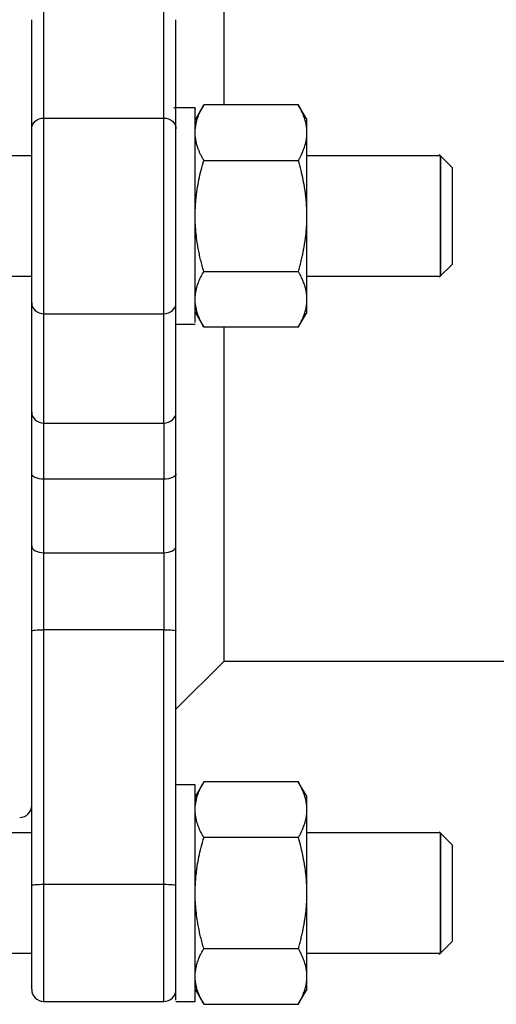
# Model space of a CAD drawing. Header units: millimetres. Extents: x -145 to 220, y -93 to 132.
# Tile 8 of 13: x 39 to 79, y -66 to 16. Entities that reach past the tile are written whole.
import ezdxf

# ---------------------------------------------------------------- set-up
doc = ezdxf.new("R2010")
doc.units = ezdxf.units.MM

msp = doc.modelspace()

# ---------------------------------------------------------------- linework, layer by layer
at = {"color": 7, "linetype": 'Continuous', "lineweight": 25}
for p, q in [((41, 8.134), (41, 17.22)), ((51, 8.134), (51, 17.22)), ((40, 7.23), (40, 16.316)), ((52, 8.995), (52, 16.316)), ((54.32, 9.246), (53.595, 7.991)), ((62.185, 9.238), (54.315, 9.238)), ((62.905, 7.991), (62.18, 9.246)), ((53.6, 9), (51.829, 9)), ((41, 8.134), (51, 8.134)), ((40, 5), (-40, 5)), ((74, 5), (62.9, 5)), ((75.005, 3.995), (73.899, 5.101)), ((54.315, 4.619), (62.185, 4.619)), ((75, -4), (75, 0)), ((73.899, -5.101), (75.005, -3.995)), ((54.315, -4.619), (62.185, -4.619)), ((-40, -5), (40, -5)), ((62.9, -5), (74, -5)), ((40, -16.316), (40, -7.23)), ((41, -8.134), (51, -8.134)), ((41, -17.22), (41, -8.134)), ((51, -17.22), (51, -8.134)), ((53.595, -7.991), (54.32, -9.246)), ((62.18, -9.246), (62.905, -7.991)), ((52, -16.316), (52, -8.995)), ((52, -9), (53.6, -9)), ((62.185, -9.238), (54.315, -9.238)), ((41, -17.22), (51, -17.22)), ((51, -21.881), (41, -21.881)), ((41, -27.994), (51, -27.994)), ((40, -55.642), (40, -34.486)), ((41, -55.561), (41, -34.404)), ((51, -34.404), (41, -34.404)), ((51, -55.561), (51, -34.404)), ((52, -51.533), (52, -34.486)), ((51.995, -41.005), (56, -37)), ((56, -37), (113, -37)), ((53.6, -47.292), (52, -47.292)), ((54.32, -47.045), (53.595, -48.3)), ((62.185, -47.054), (54.315, -47.054)), ((62.905, -48.3), (62.18, -47.045)), ((40, -51.292), (-40, -51.292)), ((74, -51.292), (62.9, -51.292)), ((75.005, -52.297), (73.899, -51.191)), ((62.185, -51.673), (54.315, -51.673)), ((41, -55.561), (51, -55.561)), ((53.6, -65.292), (53.6, -56.292)), ((75, -60.292), (75, -56.292)), ((73.899, -61.393), (75.005, -60.287)), ((-40, -61.292), (40, -61.292)), ((54.315, -60.91), (62.185, -60.91)), ((62.9, -61.292), (74, -61.292)), ((53.595, -64.283), (54.32, -65.538)), ((62.18, -65.538), (62.905, -64.283)), ((40.995, -65.292), (51, -65.292)), ((51.995, -65.292), (53.6, -65.292)), ((54.315, -65.529), (62.185, -65.529))]:
    msp.add_line(p, q, dxfattribs=at)
for centre, start, end in [((39, -49), 270.01874, 0), ((41, -64.292), 180, 270), ((51, -64.292), 269.59457, 0)]:
    msp.add_arc(centre, 1, start, end, dxfattribs=at)
for points, knots in [([(56, 9.238), (56, 9.351), (56, 11.047), (56, 14.191), (56, 18.555), (56, 22.588), (56, 26.238), (56, 29.438), (56, 32.134), (56, 34.283), (56, 35.834), (56, 36.817), (56, 36.939), (56, 37)], [0, 0, 0, 0, 0.007085, 0.106376, 0.205668, 0.304959, 0.404251, 0.503542, 0.602834, 0.702125, 0.801417, 0.900708, 1, 1, 1, 1]), ([(53.6, 6.928), (53.601, 6.99), (53.603, 7.113), (53.618, 7.298), (53.642, 7.482), (53.676, 7.667), (53.72, 7.854), (53.794, 8.11), (53.911, 8.436), (54.091, 8.836), (54.239, 9.102), (54.315, 9.238)], [0, 0, 0, 0, 0.0791518, 0.1579014, 0.2366301, 0.3157119, 0.395509, 0.4763687, 0.6463658, 0.8202225, 1, 1, 1, 1]), ([(62.9, 6.928), (62.899, 6.989), (62.897, 7.111), (62.882, 7.294), (62.858, 7.479), (62.824, 7.664), (62.78, 7.851), (62.708, 8.105), (62.591, 8.43), (62.411, 8.831), (62.262, 9.1), (62.185, 9.238)], [0, 0, 0, 0, 0.077662, 0.155878, 0.234699, 0.31418, 0.39437, 0.475319, 0.642364, 0.817152, 1, 1, 1, 1]), ([(52, 7.794), (52, 8.166), (52, 8.866), (52, 8.932), (52, 8.963)], [0, 0, 0, 0, 0.531877, 1, 1, 1, 1]), ([(53.6, 7.794), (53.6, 8.34), (53.6, 9.068), (53.6, 8.891), (53.6, 8.847)], [0, 0, 0, 0, 0.750538, 1, 1, 1, 1]), ([(40, 7.23), (40, 7.467), (40.108, 7.702), (40.478, 8.036), (40.738, 8.134), (41, 8.134)], [0, 0, 0, 0, 0.5, 0.5, 1, 1, 1, 1]), ([(41, -8.134), (41, -7.771), (41, -7.301), (41, -6.179), (41, -5.528), (41, -4.098), (41, -3.318), (41, -1.693), (41, -0.846), (41, 0.846), (41, 1.693), (41, 3.318), (41, 4.098), (41, 5.528), (41, 6.179), (41, 7.301), (41, 7.771), (41, 8.134)], [0, 0, 0, 0, 0.125, 0.125, 0.25, 0.25, 0.375, 0.375, 0.5, 0.5, 0.625, 0.625, 0.75, 0.75, 0.875, 0.875, 1, 1, 1, 1]), ([(51, -8.134), (51, -7.771), (51, -7.301), (51, -6.179), (51, -5.528), (51, -4.098), (51, -3.318), (51, -1.693), (51, -0.846), (51, 0.846), (51, 1.693), (51, 3.318), (51, 4.098), (51, 5.528), (51, 6.179), (51, 7.301), (51, 7.771), (51, 8.134)], [0, 0, 0, 0, 0.125, 0.125, 0.25, 0.25, 0.375, 0.375, 0.5, 0.5, 0.625, 0.625, 0.75, 0.75, 0.875, 0.875, 1, 1, 1, 1]), ([(51, 8.134), (51.262, 8.134), (51.522, 8.036), (51.892, 7.702), (52, 7.467), (52, 7.23)], [0, 0, 0, 0, 0.5, 0.5, 1, 1, 1, 1]), ([(52, -8.956), (52, -8.896), (52, -8.771), (52, -7.395), (52, -5.255), (52, -2.52), (52, 0.487), (52, 3.426), (52, 6.053), (52, 7.214), (52, 7.794)], [0, 0, 0, 0, 0.113866, 0.240457, 0.367047, 0.493638, 0.620228, 0.746819, 0.873409, 1, 1, 1, 1]), ([(53.6, -8.847), (53.6, -8.848), (53.6, -8.85), (53.6, -7.292), (53.6, -4.627), (53.6, -1.199), (53.6, 2.375), (53.6, 5.676), (53.6, 7.088), (53.6, 7.794)], [0, 0, 0, 0, 0.100129, 0.2501075, 0.400086, 0.5500645, 0.700043, 0.8500215, 1, 1, 1, 1]), ([(62.9, 6.928), (62.9, 7.277), (62.9, 7.547), (62.9, 7.908), (62.9, 8), (62.9, 8)], [0, 0, 0, 0, 0.5, 0.5, 1, 1, 1, 1]), ([(40, -7.23), (40, -7.189), (40, -7.106), (40, -6.972), (40, -6.829), (40, -6.679), (40, -6.519), (40, -6.352), (40, -6.176), (40, -5.809), (40, -5.204), (40, -4.292), (40, -3.297), (40, -2.235), (40, -1.129), (40, 0), (40, 1.128), (40, 2.234), (40, 3.296), (40, 4.292), (40, 5.204), (40, 5.876), (40, 6.355), (40, 6.682), (40, 6.978), (40, 7.146), (40, 7.23)], [0, 0, 0, 0, 0.015699, 0.031341, 0.046945, 0.06253, 0.078116, 0.093722, 0.109369, 0.125075, 0.187549, 0.250053, 0.312527, 0.375031, 0.437505, 0.50001, 0.562483, 0.624988, 0.687461, 0.749966, 0.812439, 0.874944, 0.90628, 0.937464, 0.968652, 1, 1, 1, 1]), ([(54.315, 4.619), (54.268, 4.701), (54.177, 4.863), (54.055, 5.105), (53.946, 5.344), (53.852, 5.582), (53.757, 5.863), (53.672, 6.188), (53.611, 6.558), (53.604, 6.805), (53.6, 6.928)], [0, 0, 0, 0, 0.108905, 0.215405, 0.319899, 0.422835, 0.52471, 0.684997, 0.842454, 1, 1, 1, 1]), ([(62.185, 4.619), (62.225, 4.688), (62.302, 4.825), (62.408, 5.03), (62.503, 5.232), (62.588, 5.429), (62.662, 5.624), (62.747, 5.877), (62.827, 6.189), (62.889, 6.56), (62.896, 6.806), (62.9, 6.928)], [0, 0, 0, 0, 0.092233, 0.182434, 0.270638, 0.356885, 0.441214, 0.523668, 0.685097, 0.843735, 1, 1, 1, 1]), ([(62.9, 0), (62.9, 0.698), (62.9, 1.396), (62.9, 2.745), (62.9, 3.395), (62.9, 4.605), (62.9, 5.163), (62.9, 6.151), (62.9, 6.579), (62.9, 6.928)], [0, 0, 0, 0, 0.25, 0.25, 0.5, 0.5, 0.75, 0.75, 1, 1, 1, 1]), ([(74, 0), (74, 0.654), (74, 1.309), (74, 2.518), (74, 3.073), (74, 3.998), (74, 4.369), (74, 4.87), (74, 5), (74, 5), (74, 4.87), (74, 4.369), (74, 3.998), (74, 3.073), (74, 2.518), (74, 1.309), (74, 0.654), (74, -0.654), (74, -1.309), (74, -2.518), (74, -3.073), (74, -3.998), (74, -4.369), (74, -4.87), (74, -5), (74, -5), (74, -4.87), (74, -4.369), (74, -3.998), (74, -3.073), (74, -2.518), (74, -1.309), (74, -0.654), (74, 0)], [0, 0, 0, 0, 0.0625, 0.0625, 0.125, 0.125, 0.1875, 0.1875, 0.25, 0.25, 0.3125, 0.3125, 0.375, 0.375, 0.4375, 0.4375, 0.5, 0.5, 0.5625, 0.5625, 0.625, 0.625, 0.6875, 0.6875, 0.75, 0.75, 0.8125, 0.8125, 0.875, 0.875, 0.9375, 0.9375, 1, 1, 1, 1]), ([(53.6, 0), (53.601, 0.124), (53.603, 0.371), (53.618, 0.74), (53.642, 1.109), (53.676, 1.479), (53.72, 1.851), (53.794, 2.363), (53.911, 3.017), (54.091, 3.815), (54.239, 4.348), (54.315, 4.619)], [0, 0, 0, 0, 0.0791518, 0.1579014, 0.2366301, 0.3157119, 0.395509, 0.4763687, 0.6463658, 0.8202225, 1, 1, 1, 1]), ([(62.9, 0), (62.899, 0.121), (62.897, 0.365), (62.882, 0.732), (62.858, 1.101), (62.824, 1.472), (62.78, 1.845), (62.708, 2.353), (62.591, 3.004), (62.411, 3.805), (62.262, 4.343), (62.185, 4.619)], [0, 0, 0, 0, 0.077662, 0.155878, 0.234699, 0.31418, 0.39437, 0.475319, 0.642362, 0.81715, 1, 1, 1, 1]), ([(75, 0), (75, 0.524), (75, 1.047), (75, 2.014), (75, 2.458), (75, 3.199), (75, 3.495), (75, 3.896), (75, 4), (75, 4)], [0, 0, 0, 0, 0.25, 0.25, 0.5, 0.5, 0.75, 0.75, 1, 1, 1, 1]), ([(54.315, -4.619), (54.268, -4.455), (54.177, -4.131), (54.055, -3.646), (53.946, -3.167), (53.852, -2.693), (53.757, -2.13), (53.672, -1.48), (53.611, -0.739), (53.604, -0.246), (53.6, 0)], [0, 0, 0, 0, 0.108905, 0.215406, 0.319899, 0.422835, 0.52471, 0.684997, 0.842454, 1, 1, 1, 1]), ([(62.185, -4.619), (62.225, -4.48), (62.302, -4.206), (62.408, -3.796), (62.503, -3.393), (62.588, -2.998), (62.662, -2.609), (62.747, -2.103), (62.827, -1.479), (62.889, -0.737), (62.896, -0.244), (62.9, 0)], [0, 0, 0, 0, 0.092233, 0.182434, 0.270638, 0.356885, 0.441214, 0.523668, 0.685097, 0.843735, 1, 1, 1, 1]), ([(62.9, -6.928), (62.9, -6.579), (62.9, -6.151), (62.9, -5.163), (62.9, -4.605), (62.9, -3.395), (62.9, -2.745), (62.9, -1.396), (62.9, -0.698), (62.9, 0)], [0, 0, 0, 0, 0.25, 0.25, 0.5, 0.5, 0.75, 0.75, 1, 1, 1, 1]), ([(53.6, -6.928), (53.601, -6.866), (53.603, -6.743), (53.618, -6.558), (53.642, -6.373), (53.676, -6.188), (53.72, -6.002), (53.794, -5.747), (53.911, -5.42), (54.091, -5.02), (54.239, -4.754), (54.315, -4.619)], [0, 0, 0, 0, 0.079152, 0.157901, 0.23663, 0.315712, 0.395509, 0.476369, 0.646366, 0.820223, 1, 1, 1, 1]), ([(62.9, -6.928), (62.899, -6.868), (62.897, -6.746), (62.882, -6.562), (62.858, -6.378), (62.824, -6.192), (62.78, -6.005), (62.708, -5.751), (62.591, -5.426), (62.411, -5.026), (62.262, -4.757), (62.185, -4.619)], [0, 0, 0, 0, 0.077662, 0.155878, 0.234699, 0.31418, 0.39437, 0.475319, 0.642364, 0.817152, 1, 1, 1, 1]), ([(40, -7.23), (40, -7.467), (40.108, -7.702), (40.478, -8.036), (40.738, -8.134), (41, -8.134)], [0, 0, 0, 0, 0.5, 0.5, 1, 1, 1, 1]), ([(51, -8.134), (51.262, -8.134), (51.522, -8.036), (51.892, -7.702), (52, -7.467), (52, -7.23)], [0, 0, 0, 0, 0.5, 0.5, 1, 1, 1, 1]), ([(54.315, -9.238), (54.268, -9.156), (54.177, -8.994), (54.055, -8.751), (53.946, -8.512), (53.852, -8.275), (53.757, -7.993), (53.672, -7.668), (53.611, -7.297), (53.604, -7.051), (53.6, -6.928)], [0, 0, 0, 0, 0.108905, 0.215405, 0.319899, 0.422835, 0.52471, 0.684997, 0.842454, 1, 1, 1, 1]), ([(62.185, -9.238), (62.225, -9.168), (62.302, -9.031), (62.408, -8.826), (62.503, -8.625), (62.588, -8.427), (62.662, -8.233), (62.747, -7.98), (62.827, -7.668), (62.889, -7.296), (62.896, -7.05), (62.9, -6.928)], [0, 0, 0, 0, 0.092233, 0.182434, 0.270638, 0.356885, 0.441214, 0.523668, 0.685097, 0.843735, 1, 1, 1, 1]), ([(62.9, -8), (62.9, -8), (62.9, -7.908), (62.9, -7.547), (62.9, -7.277), (62.9, -6.928)], [0, 0, 0, 0, 0.5, 0.5, 1, 1, 1, 1]), ([(56, -37), (56, -36.939), (56, -36.817), (56, -35.834), (56, -34.283), (56, -32.134), (56, -29.438), (56, -26.238), (56, -22.588), (56, -18.555), (56, -14.191), (56, -11.047), (56, -9.351), (56, -9.238)], [0, 0, 0, 0, 0.099292, 0.198583, 0.297875, 0.397166, 0.496458, 0.595749, 0.695041, 0.794332, 0.893624, 0.992915, 1, 1, 1, 1]), ([(40, -21.444), (40, -21.351), (40, -21.166), (40, -20.894), (40, -20.626), (40, -20.363), (40, -20.103), (40, -19.68), (40, -19.11), (40, -18.429), (40, -17.804), (40, -17.301), (40, -16.904), (40, -16.591), (40, -16.408), (40, -16.316)], [0, 0, 0, 0, 0.041718, 0.083374, 0.125001, 0.1666321, 0.2083005, 0.2500391, 0.3749885, 0.5000122, 0.6249617, 0.7499854, 0.8333513, 0.9166011, 1, 1, 1, 1]), ([(40, -16.316), (40, -16.553), (40.108, -16.788), (40.478, -17.123), (40.738, -17.22), (41, -17.22)], [0, 0, 0, 0, 0.5, 0.5, 1, 1, 1, 1]), ([(51, -17.22), (51.262, -17.22), (51.522, -17.123), (51.892, -16.788), (52, -16.553), (52, -16.316)], [0, 0, 0, 0, 0.5, 0.5, 1, 1, 1, 1]), ([(52, -21.444), (52, -20.33), (52, -19.309), (52, -17.567), (52, -16.846), (52, -16.316)], [0, 0, 0, 0, 0.5, 0.5, 1, 1, 1, 1]), ([(41, -21.881), (41, -20.869), (41, -19.941), (41, -18.357), (41, -17.702), (41, -17.22)], [0, 0, 0, 0, 0.5, 0.5, 1, 1, 1, 1]), ([(51, -17.22), (51, -17.702), (51, -18.357), (51, -19.941), (51, -20.869), (51, -21.881)], [0, 0, 0, 0, 0.5, 0.5, 1, 1, 1, 1]), ([(41, -21.881), (40.738, -21.881), (40.478, -21.834), (40.108, -21.672), (40, -21.558), (40, -21.444)], [0, 0, 0, 0, 0.5, 0.5, 1, 1, 1, 1]), ([(52, -21.444), (52, -21.558), (51.892, -21.672), (51.522, -21.834), (51.262, -21.881), (51, -21.881)], [0, 0, 0, 0, 0.5, 0.5, 1, 1, 1, 1]), ([(40, -27.434), (40, -27.581), (40.108, -27.726), (40.478, -27.934), (40.738, -27.994), (41, -27.994)], [0, 0, 0, 0, 0.5, 0.5, 1, 1, 1, 1]), ([(51, -27.994), (51.262, -27.994), (51.522, -27.934), (51.892, -27.726), (52, -27.581), (52, -27.434)], [0, 0, 0, 0, 0.5, 0.5, 1, 1, 1, 1]), ([(52, -34.486), (52, -33.251), (52, -32), (52, -29.604), (52, -28.46), (52, -27.434)], [0, 0, 0, 0, 0.5, 0.5, 1, 1, 1, 1]), ([(40, -34.486), (40, -34.383), (40, -34.179), (40, -33.871), (40, -33.564), (40, -33.257), (40, -32.95), (40, -32.438), (40, -31.726), (40, -30.523), (40, -29.515), (40, -28.705), (40, -28.378), (40, -28.101), (40, -27.947), (40, -27.87)], [0, 0, 0, 0, 0.044598, 0.089132, 0.133634, 0.178142, 0.222688, 0.267309, 0.400888, 0.534548, 0.801551, 0.862788, 0.923927, 0.961963, 1, 1, 1, 1]), ([(41, -34.404), (41, -33.282), (41, -32.145), (41, -29.967), (41, -28.927), (41, -27.994)], [0, 0, 0, 0, 0.5, 0.5, 1, 1, 1, 1]), ([(51, -27.994), (51, -28.927), (51, -29.967), (51, -32.145), (51, -33.282), (51, -34.404)], [0, 0, 0, 0, 0.5, 0.5, 1, 1, 1, 1]), ([(40, -34.486), (40, -34.464), (40.108, -34.443), (40.478, -34.413), (40.738, -34.404), (41, -34.404)], [0, 0, 0, 0, 0.5, 0.5, 1, 1, 1, 1]), ([(51, -34.404), (51.262, -34.404), (51.522, -34.413), (51.892, -34.443), (52, -34.464), (52, -34.486)], [0, 0, 0, 0, 0.5, 0.5, 1, 1, 1, 1]), ([(53.6, -49.363), (53.601, -49.302), (53.603, -49.178), (53.618, -48.994), (53.642, -48.809), (53.676, -48.624), (53.72, -48.438), (53.794, -48.182), (53.911, -47.855), (54.091, -47.456), (54.239, -47.189), (54.315, -47.054)], [0, 0, 0, 0, 0.0791518, 0.1579014, 0.2366301, 0.3157119, 0.395509, 0.4763687, 0.6463658, 0.8202225, 1, 1, 1, 1]), ([(53.6, -56.292), (53.6, -55.114), (53.6, -53.936), (53.6, -51.759), (53.6, -50.761), (53.6, -49.095), (53.6, -48.428), (53.6, -47.526), (53.6, -47.292), (53.6, -47.292)], [0, 0, 0, 0, 0.25, 0.25, 0.5, 0.5, 0.75, 0.75, 1, 1, 1, 1]), ([(62.9, -49.363), (62.899, -49.303), (62.897, -49.181), (62.882, -48.998), (62.858, -48.813), (62.824, -48.628), (62.78, -48.441), (62.708, -48.187), (62.591, -47.861), (62.411, -47.461), (62.262, -47.192), (62.185, -47.054)], [0, 0, 0, 0, 0.077662, 0.155878, 0.234699, 0.31418, 0.39437, 0.475319, 0.642364, 0.817152, 1, 1, 1, 1]), ([(62.9, -49.363), (62.9, -49.014), (62.9, -48.745), (62.9, -48.384), (62.9, -48.292), (62.9, -48.292)], [0, 0, 0, 0, 0.5, 0.5, 1, 1, 1, 1]), ([(62.9, -49.363), (62.9, -49.014), (62.9, -48.745), (62.9, -48.384), (62.9, -48.292), (62.9, -48.292)], [0, 0, 0, 0, 0.5, 0.5, 1, 1, 1, 1]), ([(54.315, -51.673), (54.268, -51.591), (54.177, -51.429), (54.055, -51.187), (53.946, -50.947), (53.852, -50.71), (53.757, -50.428), (53.672, -50.104), (53.611, -49.733), (53.604, -49.487), (53.6, -49.363)], [0, 0, 0, 0, 0.108905, 0.215405, 0.319899, 0.422835, 0.52471, 0.684997, 0.842454, 1, 1, 1, 1]), ([(62.185, -51.673), (62.225, -51.603), (62.302, -51.466), (62.408, -51.261), (62.503, -51.06), (62.588, -50.862), (62.662, -50.668), (62.747, -50.415), (62.827, -50.103), (62.889, -49.732), (62.896, -49.486), (62.9, -49.363)], [0, 0, 0, 0, 0.092233, 0.182434, 0.270638, 0.356885, 0.441214, 0.523668, 0.685097, 0.843735, 1, 1, 1, 1]), ([(62.9, -56.292), (62.9, -55.594), (62.9, -54.895), (62.9, -53.547), (62.9, -52.896), (62.9, -51.687), (62.9, -51.128), (62.9, -50.141), (62.9, -49.713), (62.9, -49.363)], [0, 0, 0, 0, 0.25, 0.25, 0.5, 0.5, 0.75, 0.75, 1, 1, 1, 1]), ([(52, -56.292), (52, -56.187), (52, -55.977), (52, -55.664), (52, -55.352), (52, -55.042), (52, -54.733), (52, -54.426), (52, -54.12), (52, -53.756), (52, -53.337), (52, -52.868), (52, -52.41), (52, -51.963), (52, -51.677), (52, -51.533)], [0, 0, 0, 0, 0.062757, 0.125289, 0.187672, 0.249982, 0.312295, 0.374689, 0.437238, 0.500019, 0.60031, 0.700141, 0.799825, 0.899674, 1, 1, 1, 1]), ([(74, -56.292), (74, -55.637), (74, -54.983), (74, -53.774), (74, -53.219), (74, -52.293), (74, -51.923), (74, -51.422), (74, -51.292), (74, -51.292), (74, -51.422), (74, -51.923), (74, -52.293), (74, -53.219), (74, -53.774), (74, -54.983), (74, -55.637), (74, -56.946), (74, -57.6), (74, -58.81), (74, -59.364), (74, -60.29), (74, -60.661), (74, -61.162), (74, -61.292), (74, -61.292), (74, -61.162), (74, -60.661), (74, -60.29), (74, -59.364), (74, -58.81), (74, -57.6), (74, -56.946), (74, -56.292)], [0, 0, 0, 0, 0.0625, 0.0625, 0.125, 0.125, 0.1875, 0.1875, 0.25, 0.25, 0.3125, 0.3125, 0.375, 0.375, 0.4375, 0.4375, 0.5, 0.5, 0.5625, 0.5625, 0.625, 0.625, 0.6875, 0.6875, 0.75, 0.75, 0.8125, 0.8125, 0.875, 0.875, 0.9375, 0.9375, 1, 1, 1, 1]), ([(53.6, -56.292), (53.601, -56.168), (53.603, -55.921), (53.618, -55.551), (53.642, -55.182), (53.676, -54.813), (53.72, -54.44), (53.794, -53.929), (53.911, -53.275), (54.091, -52.476), (54.239, -51.944), (54.315, -51.673)], [0, 0, 0, 0, 0.079152, 0.157901, 0.23663, 0.315712, 0.395509, 0.476369, 0.646366, 0.820223, 1, 1, 1, 1]), ([(62.9, -56.292), (62.899, -56.17), (62.897, -55.927), (62.882, -55.56), (62.858, -55.191), (62.824, -54.82), (62.78, -54.446), (62.708, -53.938), (62.591, -53.288), (62.411, -52.487), (62.262, -51.948), (62.185, -51.673)], [0, 0, 0, 0, 0.077662, 0.155878, 0.234699, 0.31418, 0.39437, 0.475319, 0.642362, 0.81715, 1, 1, 1, 1]), ([(75, -56.292), (75, -55.768), (75, -55.245), (75, -54.277), (75, -53.833), (75, -53.093), (75, -52.797), (75, -52.396), (75, -52.292), (75, -52.292)], [0, 0, 0, 0, 0.25, 0.25, 0.5, 0.5, 0.75, 0.75, 1, 1, 1, 1]), ([(40, -55.642), (40, -55.621), (40.108, -55.6), (40.478, -55.57), (40.738, -55.561), (41, -55.561)], [0, 0, 0, 0, 0.5, 0.5, 1, 1, 1, 1]), ([(40, -64.253), (40, -64.224), (40, -64.161), (40, -63.302), (40, -61.909), (40, -60.056), (40, -57.907), (40, -56.397), (40, -55.642)], [0, 0, 0, 0, 0.146762, 0.31741, 0.488057, 0.658705, 0.829352, 1, 1, 1, 1]), ([(51, -55.561), (51.262, -55.561), (51.522, -55.57), (51.892, -55.6), (52, -55.621), (52, -55.642)], [0, 0, 0, 0, 0.5, 0.5, 1, 1, 1, 1]), ([(52, -65.197), (52, -65.183), (52, -65.149), (52, -63.956), (52, -61.938), (52, -59.273), (52, -57.285), (52, -56.292)], [0, 0, 0, 0, 0.156143, 0.367107, 0.578071, 0.789036, 1, 1, 1, 1]), ([(54.315, -60.91), (54.268, -60.747), (54.177, -60.423), (54.055, -59.938), (53.946, -59.459), (53.852, -58.985), (53.757, -58.422), (53.672, -57.771), (53.611, -57.03), (53.604, -56.538), (53.6, -56.292)], [0, 0, 0, 0, 0.108905, 0.215406, 0.319899, 0.422835, 0.52471, 0.684997, 0.842454, 1, 1, 1, 1]), ([(62.185, -60.91), (62.225, -60.772), (62.302, -60.497), (62.408, -60.088), (62.503, -59.685), (62.588, -59.289), (62.662, -58.901), (62.747, -58.395), (62.827, -57.771), (62.889, -57.028), (62.896, -56.536), (62.9, -56.292)], [0, 0, 0, 0, 0.092233, 0.182434, 0.270638, 0.356885, 0.441214, 0.523668, 0.685097, 0.843735, 1, 1, 1, 1]), ([(62.9, -63.22), (62.9, -62.871), (62.9, -62.442), (62.9, -61.455), (62.9, -60.896), (62.9, -59.687), (62.9, -59.037), (62.9, -57.688), (62.9, -56.99), (62.9, -56.292)], [0, 0, 0, 0, 0.25, 0.25, 0.5, 0.5, 0.75, 0.75, 1, 1, 1, 1]), ([(53.6, -63.22), (53.601, -63.158), (53.603, -63.034), (53.618, -62.849), (53.642, -62.665), (53.676, -62.48), (53.72, -62.294), (53.794, -62.038), (53.911, -61.711), (54.091, -61.312), (54.239, -61.046), (54.315, -60.91)], [0, 0, 0, 0, 0.079152, 0.157901, 0.23663, 0.315712, 0.395509, 0.476369, 0.646366, 0.820223, 1, 1, 1, 1]), ([(62.9, -63.22), (62.899, -63.159), (62.897, -63.037), (62.882, -62.854), (62.858, -62.67), (62.824, -62.484), (62.78, -62.297), (62.708, -62.043), (62.591, -61.718), (62.411, -61.318), (62.262, -61.048), (62.185, -60.91)], [0, 0, 0, 0, 0.077662, 0.155878, 0.234699, 0.31418, 0.39437, 0.475319, 0.642364, 0.817152, 1, 1, 1, 1]), ([(54.315, -65.529), (54.268, -65.447), (54.177, -65.285), (54.055, -65.043), (53.946, -64.803), (53.852, -64.566), (53.757, -64.285), (53.672, -63.959), (53.611, -63.589), (53.604, -63.343), (53.6, -63.22)], [0, 0, 0, 0, 0.108905, 0.215405, 0.319899, 0.422835, 0.52471, 0.684997, 0.842454, 1, 1, 1, 1]), ([(62.185, -65.529), (62.225, -65.46), (62.302, -65.323), (62.408, -65.118), (62.503, -64.917), (62.588, -64.719), (62.662, -64.525), (62.747, -64.271), (62.827, -63.959), (62.889, -63.588), (62.896, -63.342), (62.9, -63.22)], [0, 0, 0, 0, 0.092233, 0.182434, 0.270638, 0.356885, 0.441214, 0.523668, 0.685097, 0.843735, 1, 1, 1, 1]), ([(62.9, -64.292), (62.9, -64.292), (62.9, -64.2), (62.9, -63.838), (62.9, -63.569), (62.9, -63.22)], [0, 0, 0, 0, 0.5, 0.5, 1, 1, 1, 1]), ([(40, -64.285), (40, -64.247), (40, -64.208), (40, -63.86), (40, -63.851)], [0, 0, 0, 0, 0.972942, 1, 1, 1, 1])]:
    msp.add_open_spline(points, degree=3, knots=knots, dxfattribs=at)
for points in [[(40, -27.476), (40, -25.551), (40, -23.534), (40, -21.444)], [(41, -27.994), (41, -26.043), (41, -23.999), (41, -21.881)], [(51, -27.994), (51, -26.043), (51, -23.999), (51, -21.881)], [(52, -27.434), (52, -25.522), (52, -23.519), (52, -21.444)], [(40, -27.869), (40, -27.738), (40, -27.607), (40, -27.476)]]:
    msp.add_open_spline(points, degree=3, dxfattribs=at)
at = {"color": 1, "linetype": 'Continuous', "lineweight": 25}
for points, knots in [([(41, -65.248), (41, -65.215), (41, -65.143), (41, -64.178), (41, -62.611), (41, -60.527), (41, -58.109), (41, -56.41), (41, -55.561)], [0, 0, 0, 0, 0.1462588, 0.317007, 0.4877553, 0.6585035, 0.8292518, 1, 1, 1, 1]), ([(51, -65.248), (51, -65.215), (51, -65.143), (51, -64.178), (51, -62.611), (51, -60.527), (51, -58.109), (51, -56.41), (51, -55.561)], [0, 0, 0, 0, 0.146218, 0.316975, 0.487731, 0.658487, 0.829244, 1, 1, 1, 1])]:
    msp.add_open_spline(points, degree=3, knots=knots, dxfattribs=at)

doc.saveas('drawing.dxf')
